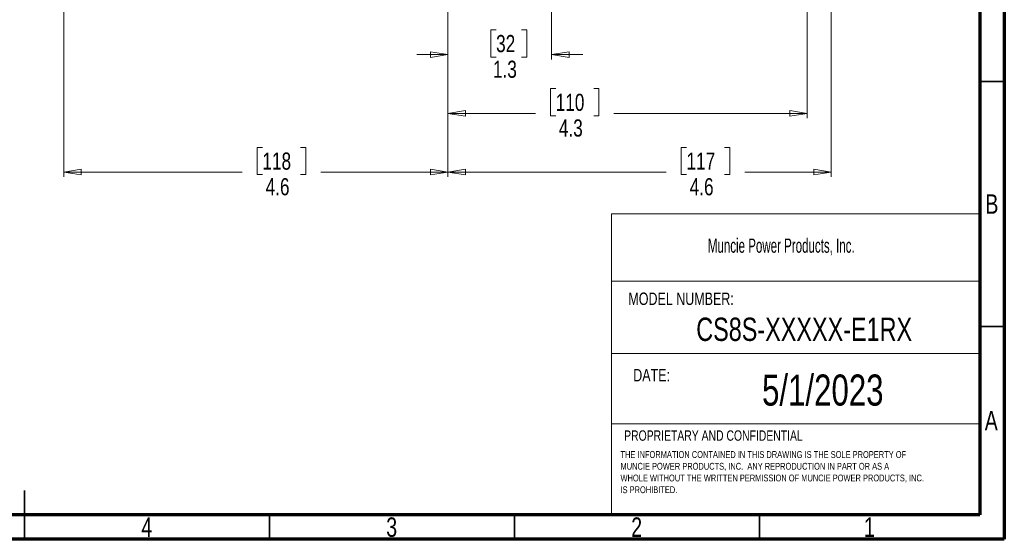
# Model space of a CAD drawing. Header units: inches. Extents: x 0.6 to 16.3, y 0.2 to 11.5.
# Tile 7 of 9: x 8.4 to 16.3, y 0.2 to 4.4. Entities that reach past the tile are written whole.
import ezdxf

# ---------------------------------------------------------------- set-up
doc = ezdxf.new("R2010")
doc.units = ezdxf.units.IN
doc.header["$MEASUREMENT"] = 0
doc.styles.add('SLDTEXTSTYLE0', font='TXT', dxfattribs={"width": 0.75})
doc.styles.add('SLDTEXTSTYLE1', font='TXT', dxfattribs={"width": 0.605})
doc.dimstyles.new('SLDDIMSTYLE1', dxfattribs={"dimtxt": 0.137795, "dimasz": 0.14, "dimexe": 0, "dimexo": 0.0625, "dimgap": 0.034449, "dimtad": 0, "dimdec": 1, "dimlfac": 1.5, "dimrnd": 1e-09, "dimzin": 12, "dimdsep": 46, "dimtxsty": 'SLDTEXTSTYLE0', "dimblk1": 'CLOSED', "dimblk2": 'CLOSED', "dimsah": 1, "dimcen": 0.09, "dimadec": 0, "dimazin": 3, "dimtfac": 1, "dimtdec": 1, "dimtofl": 0, "dimtmove": 0, "dimatfit": 3, "dimldrblk": 'CLOSED', "dimfxl": 0, "dimfrac": 2, "dimtolj": 1, "dimtzin": 12, "dimarcsym": 0})
doc.dimstyles.new('SLDDIMSTYLE2', dxfattribs={"dimtxt": 0.137795, "dimasz": 0.14, "dimexe": 0, "dimexo": 0.0625, "dimgap": 0.034449, "dimtad": 0, "dimdec": 1, "dimlfac": 1.5, "dimrnd": 1e-09, "dimzin": 12, "dimdsep": 46, "dimtxsty": 'SLDTEXTSTYLE0', "dimblk1": 'CLOSED', "dimblk2": 'CLOSED', "dimsah": 1, "dimcen": 0.09, "dimadec": 0, "dimazin": 3, "dimtfac": 1, "dimtofl": 0, "dimtmove": 0, "dimatfit": 3, "dimldrblk": 'CLOSED', "dimfxl": 0, "dimfrac": 2, "dimtolj": 1, "dimtzin": 12, "dimarcsym": 0})
doc.dimstyles.new('SLDDIMSTYLE4', dxfattribs={"dimtxt": 0.137795, "dimasz": 0.14, "dimexe": 0, "dimexo": 0.0625, "dimgap": 0.034449, "dimtad": 0, "dimdec": 1, "dimlfac": 1.5, "dimrnd": 1e-09, "dimzin": 12, "dimdsep": 46, "dimtxsty": 'SLDTEXTSTYLE0', "dimblk1": 'CLOSED', "dimblk2": 'CLOSED', "dimsah": 1, "dimcen": 0.09, "dimadec": 0, "dimazin": 3, "dimtfac": 1, "dimtdec": 1, "dimtmove": 0, "dimatfit": 0, "dimldrblk": 'CLOSED', "dimfxl": 0, "dimfrac": 2, "dimtolj": 1, "dimtzin": 12, "dimarcsym": 0})

# ---------------------------------------------------------------- blocks, each defined once
blk = doc.blocks.new('SW_NOTE_0')
at = {"color": 0, "linetype": 'Continuous', "lineweight": 0, "char_height": 0.055, "attachment_point": 1, "style": 'SLDTEXTSTYLE0'}
for s, insert in [('THE INFORMATION CONTAINED IN THIS DRAWING IS THE SOLE PROPERTY OF', (0, 0.0709)), ('MUNCIE POWER PRODUCTS, INC.  ANY REPRODUCTION IN PART OR AS A', (0, -0.0235)), ('WHOLE WITHOUT THE WRITTEN PERMISSION OF MUNCIE POWER PRODUCTS, INC.', (0, -0.1178)), ('IS PROHIBITED.', (0, -0.2122))]:
    blk.add_mtext(s, dxfattribs=dict(at, insert=insert))
blk = doc.blocks.new('_Closed')
at = {"color": 0, "linetype": 'ByBlock', "lineweight": -2}
for p, q in [((-1, 0.166667), (0, 0)), ((-1, 0.166667), (-1, -0.166667)), ((0, 0), (-1, -0.166667)), ((0, 0), (-1, 0))]:
    blk.add_line(p, q, dxfattribs=at)
blk = doc.blocks.new('_D_1')
at = {"color": 7, "linetype": 'Continuous', "lineweight": 0}
for p, q in [((14.7544, 6.8445), (14.7544, 3.5829)), ((11.8677, 5.229), (11.8677, 3.5829)), ((12.7336, 3.8207), (12.6916, 3.8207)), ((12.6916, 3.8207), (12.6916, 3.6019)), ((13.039, 3.8207), (13.081, 3.8207)), ((13.081, 3.8207), (13.081, 3.6019)), ((11.8677, 3.6222), (12.5707, 3.6222)), ((12.6916, 3.6019), (12.7336, 3.6019)), ((13.081, 3.6019), (13.039, 3.6019)), ((14.7544, 3.6222), (13.2018, 3.6222))]:
    blk.add_line(p, q, dxfattribs=at)
at = {"color": 7, "linetype": 'Continuous', "lineweight": 18, "xscale": 0.14, "yscale": 0.14, "rotation": 180.0000000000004}
blk.add_blockref('_Closed', (11.8677, 3.6222), dxfattribs=at)
at = {"color": 7, "linetype": 'Continuous', "lineweight": 18, "xscale": 0.14, "yscale": 0.14}
blk.add_blockref('_Closed', (14.7544, 3.6222), dxfattribs=at)
at = {"color": 7, "linetype": 'Continuous', "lineweight": 18, "char_height": 0.1378, "attachment_point": 1, "style": 'SLDTEXTSTYLE0'}
for s, insert in [('110', (12.7336, 3.7796)), ('4.3', (12.759, 3.5734))]:
    blk.add_mtext(s, dxfattribs=dict(at, insert=insert))
blk = doc.blocks.new('_D_2')
at = {"color": 7, "linetype": 'Continuous', "lineweight": 0}
for p, q in [((11.8677, 4.903), (11.8677, 3.1104)), ((8.781, 4.449), (8.781, 3.1104)), ((10.377, 3.3482), (10.335, 3.3482)), ((10.335, 3.3482), (10.335, 3.1295)), ((10.6825, 3.3482), (10.7244, 3.3482)), ((10.7244, 3.3482), (10.7244, 3.1295)), ((8.781, 3.1498), (10.2142, 3.1498)), ((10.335, 3.1295), (10.377, 3.1295)), ((10.7244, 3.1295), (10.6825, 3.1295)), ((11.8677, 3.1498), (10.8453, 3.1498))]:
    blk.add_line(p, q, dxfattribs=at)
at = {"color": 7, "linetype": 'Continuous', "lineweight": 18, "xscale": 0.14, "yscale": 0.14, "rotation": 180.0000000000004}
blk.add_blockref('_Closed', (8.781, 3.1498, -0.5552), dxfattribs=at)
at = {"color": 7, "linetype": 'Continuous', "lineweight": 18, "xscale": 0.14, "yscale": 0.14}
blk.add_blockref('_Closed', (11.8677, 3.1498, -0.5552), dxfattribs=at)
at = {"color": 7, "linetype": 'Continuous', "lineweight": 18, "char_height": 0.1378, "attachment_point": 1, "style": 'SLDTEXTSTYLE0'}
for s, insert in [('118', (10.377, 3.3071)), ('4.6', (10.4025, 3.101))]:
    blk.add_mtext(s, dxfattribs=dict(at, insert=insert))
blk = doc.blocks.new('_D_3')
at = {"color": 7, "linetype": 'Continuous', "lineweight": 0}
for p, q in [((11.8677, 4.903), (11.8677, 3.1104)), ((14.9478, 4.449), (14.9478, 3.1104)), ((13.7848, 3.3482), (13.7428, 3.3482)), ((13.7428, 3.3482), (13.7428, 3.1295)), ((14.0903, 3.3482), (14.1322, 3.3482)), ((14.1322, 3.3482), (14.1322, 3.1295)), ((11.8677, 3.1498), (13.622, 3.1498)), ((13.7428, 3.1295), (13.7848, 3.1295)), ((14.1322, 3.1295), (14.0903, 3.1295)), ((14.9478, 3.1498), (14.2531, 3.1498))]:
    blk.add_line(p, q, dxfattribs=at)
at = {"color": 7, "linetype": 'Continuous', "lineweight": 18, "xscale": 0.14, "yscale": 0.14, "rotation": 180.0000000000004}
blk.add_blockref('_Closed', (11.8677, 3.1498, -0.5552), dxfattribs=at)
at = {"color": 7, "linetype": 'Continuous', "lineweight": 18, "xscale": 0.14, "yscale": 0.14}
blk.add_blockref('_Closed', (14.9478, 3.1498, -0.5552), dxfattribs=at)
at = {"color": 7, "linetype": 'Continuous', "lineweight": 18, "char_height": 0.1378, "attachment_point": 1, "style": 'SLDTEXTSTYLE0'}
for s, insert in [('117', (13.7848, 3.3071)), ('4.6', (13.8103, 3.101))]:
    blk.add_mtext(s, dxfattribs=dict(at, insert=insert))
blk = doc.blocks.new('_D_5')
at = {"color": 7, "linetype": 'Continuous', "lineweight": 0}
for p, q in [((12.7011, 7.4487), (12.7011, 4.0553)), ((11.8677, 5.229), (11.8677, 4.0553)), ((12.2547, 4.2931), (12.2128, 4.2931)), ((12.2128, 4.2931), (12.2128, 4.0744)), ((12.4584, 4.2931), (12.5004, 4.2931)), ((12.5004, 4.2931), (12.5004, 4.0744)), ((11.8677, 4.0947), (11.6177, 4.0947)), ((12.2128, 4.0744), (12.2547, 4.0744)), ((12.5004, 4.0744), (12.4584, 4.0744)), ((12.7011, 4.0947), (12.9511, 4.0947))]:
    blk.add_line(p, q, dxfattribs=at)
at = {"color": 7, "linetype": 'Continuous', "lineweight": 18, "xscale": 0.14, "yscale": 0.14}
blk.add_blockref('_Closed', (11.8677, 4.0947, -0.5552), dxfattribs=at)
at = {"color": 7, "linetype": 'Continuous', "lineweight": 18, "xscale": 0.14, "yscale": 0.14, "rotation": 180.0000000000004}
blk.add_blockref('_Closed', (12.7011, 4.0947, -0.5552), dxfattribs=at)
at = {"color": 7, "linetype": 'Continuous', "lineweight": 18, "char_height": 0.1378, "attachment_point": 1, "style": 'SLDTEXTSTYLE0'}
for s, insert in [('32', (12.2547, 4.252)), ('1.3', (12.2293, 4.0458))]:
    blk.add_mtext(s, dxfattribs=dict(at, insert=insert))

msp = doc.modelspace()

# ---------------------------------------------------------------- linework, layer by layer
at = {"color": 7, "linetype": 'Continuous', "lineweight": 70}
for p, q in [((16.3386, 11.4961), (16.3386, 0.1969)), ((16.1417, 11.2992), (16.1417, 0.3937)), ((16.1417, 0.3937), (0.7874, 0.3937)), ((16.3386, 0.1969), (0.5906, 0.1969))]:
    msp.add_line(p, q, dxfattribs=at)
at = {"color": 7, "linetype": 'Continuous', "lineweight": 35}
for p, q in [((16.1417, 3.878), (16.3386, 3.878)), ((16.1417, 1.9094), (16.3386, 1.9094)), ((8.4646, 0.1969), (8.4646, 0.5906)), ((8.4646, 0.3937), (8.4646, 0.1969)), ((10.4331, 0.3937), (10.4331, 0.1969)), ((12.4016, 0.3937), (12.4016, 0.1969)), ((14.3701, 0.3937), (14.3701, 0.1969))]:
    msp.add_line(p, q, dxfattribs=at)
at = {"color": 7, "linetype": 'Continuous', "lineweight": 18}
for p, q in [((13.1816, 2.8134), (13.1816, 0.4099)), ((13.1816, 2.8134), (16.1417, 2.8134)), ((13.1816, 2.2736), (16.1417, 2.2736)), ((13.1816, 1.6919), (16.1417, 1.6919)), ((13.1816, 1.1263), (16.1417, 1.1263))]:
    msp.add_line(p, q, dxfattribs=at)

# ---------------------------------------------------------------- block references
at = {"color": 7, "linetype": 'Continuous', "lineweight": 0}
msp.add_blockref('SW_NOTE_0', (13.2544, 0.8353), dxfattribs=at)

# ---------------------------------------------------------------- texts
for s, insert, char_height, attachment_point, style in [('B', (16.239, 2.9714), 0.1562, 2, 'SLDTEXTSTYLE0'), ('Muncie Power Products, Inc.', (13.9562, 2.6158), 0.114583, 1, 'SLDTEXTSTYLE1'), ('MODEL NUMBER:', (13.3177, 2.1812), 0.1, 1, 'SLDTEXTSTYLE0'), ('CS8S-XXXXX-E1RX', (14.7304, 1.9795), 0.1875, 2, 'SLDTEXTSTYLE0'), ('DATE:', (13.3567, 1.5668), 0.1, 1, 'SLDTEXTSTYLE0'), ('5/1/2023', (14.88, 1.522), 0.25, 2, 'SLDTEXTSTYLE0'), ('A', (16.2338, 1.2293), 0.1562, 2, 'SLDTEXTSTYLE0'), ('PROPRIETARY AND CONFIDENTIAL', (13.2838, 1.0729), 0.083333, 1, 'SLDTEXTSTYLE0'), ('4', (9.4472, 0.373), 0.1562, 2, 'SLDTEXTSTYLE0'), ('3', (11.4157, 0.373), 0.1562, 2, 'SLDTEXTSTYLE0'), ('2', (13.3843, 0.373), 0.1562, 2, 'SLDTEXTSTYLE0'), ('1', (15.2543, 0.373), 0.1562, 2, 'SLDTEXTSTYLE0')]:
    msp.add_mtext(s, dxfattribs=dict(at, insert=insert, char_height=char_height, attachment_point=attachment_point, style=style))

# ---------------------------------------------------------------- dimensions: what is measured, and where the dimension line sits
at = {"color": 7, "linetype": 'Continuous', "lineweight": 18}
for base, p1, p2, dimstyle, picture, middle in [((11.86775, 4.09467), (12.70108, 7.4881), (11.86775, 5.26837), 'SLDDIMSTYLE4', '_D_5', (12.35656, 4.09467)), ((14.7544, 3.6222), (11.8677, 5.2684), (14.7544, 6.8839), 'SLDDIMSTYLE1', '_D_1', (12.8863, 3.6222)), ((11.8677, 3.1498), (8.781, 4.4884), (11.8677, 4.9424), 'SLDDIMSTYLE1', '_D_2', (10.5297, 3.1498))]:
    dim = msp.add_linear_dim(base=base, p1=p1, p2=p2, dimstyle=dimstyle, dxfattribs=at)
    dim.commit()
    dim.dimension.update_dxf_attribs({"geometry": picture, "text_midpoint": middle, "dimtype": 160})
dim = msp.add_linear_dim(base=(14.9478, 3.1498), p1=(11.8677, 4.9424), p2=(14.9478, 4.4884), angle=0, dimstyle='SLDDIMSTYLE2', dxfattribs=at)
dim.commit()
dim.dimension.update_dxf_attribs({"geometry": '_D_3', "text_midpoint": (13.9375, 3.1498), "dimtype": 160})

doc.saveas('drawing.dxf')
